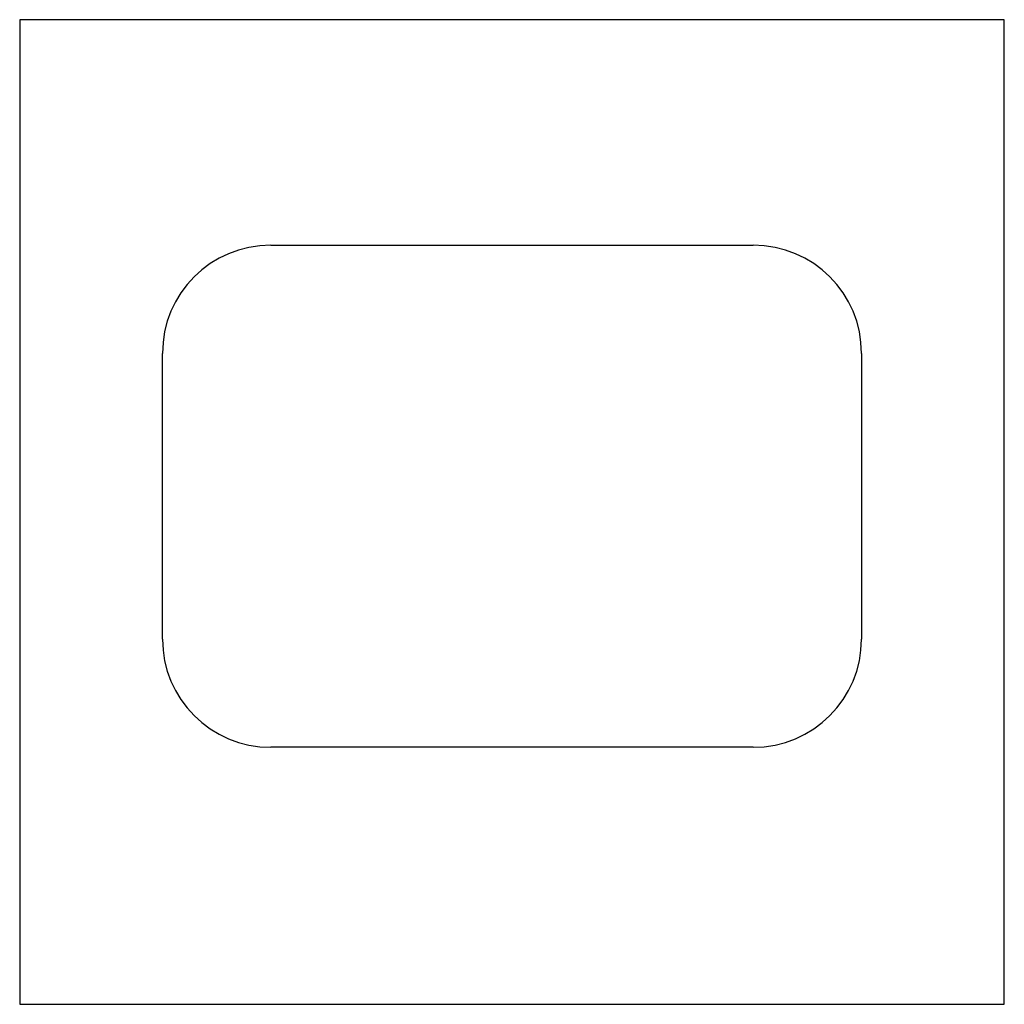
# Model space of a CAD drawing. Header units: millimetres. Extents: x 0 to 50, y 0 to 50.
import ezdxf

# ---------------------------------------------------------------- set-up
doc = ezdxf.new("R2010")
doc.units = ezdxf.units.MM
doc.layers.add('Kontur', color=7, linetype='CONTINUOUS')

msp = doc.modelspace()

# ---------------------------------------------------------------- linework, layer by layer
at = {"layer": 'Kontur', "color": 7, "linetype": 'CONTINUOUS'}
for p, q in [((50, 50), (0, 50)), ((0, 50), (0, 50)), ((0, 50), (0, 0)), ((50, 0), (50, 50)), ((50, 50), (50, 50)), ((12.75, 38.55), (37.25, 38.55)), ((7.25, 18.55), (7.25, 33.05)), ((42.75, 33.05), (42.75, 18.55)), ((37.25, 13.05), (12.75, 13.05)), ((0, 0), (0, 0)), ((0, 0), (50, 0)), ((50, 0), (50, 0))]:
    msp.add_line(p, q, dxfattribs=at)
for centre, start, end in [((12.75, 33.05), 450, 180), ((37.25, 33.05), 360, 90), ((12.75, 18.55), 180, -90), ((37.25, 18.55), 270, 0)]:
    msp.add_arc(centre, 5.5, start, end, dxfattribs=at)

doc.saveas('drawing.dxf')
